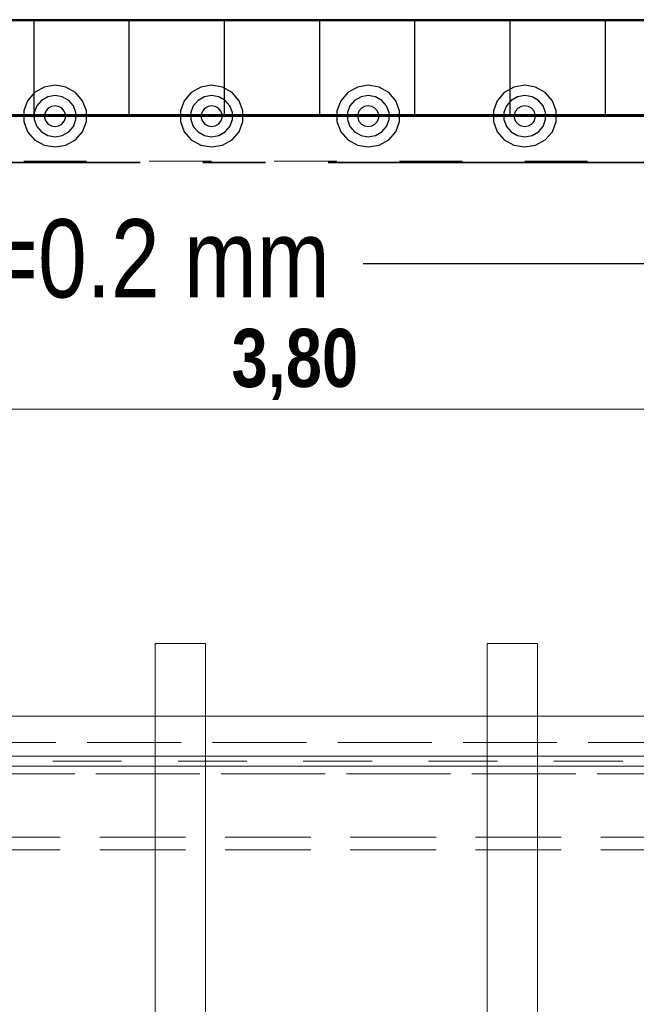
# Model space of a CAD drawing. Header units: metres. Extents: x 29.9 to 45.4, y 22.2 to 35.7.
# Tile 29 of 41: x 37.1 to 38.1, y 31.7 to 33.2. Entities that reach past the tile are written whole.
import ezdxf

# ---------------------------------------------------------------- set-up
doc = ezdxf.new("R2010")
doc.units = ezdxf.units.M
for name, pattern in [('_Rasterlinie_', [0.0075, 0.004, -0.001, 0.0015, -0.001]), ('IMPORT-STRICHPUNKT2_S5 _5_', [1, 0.7, -0.1, 0.1, -0.1]), ('Verdeckt', [0.007144, 0.004763, -0.002381])]:
    doc.linetypes.add(name, pattern=pattern)
for name, color, linetype, lineweight, true_color in [('1233-X-Ref ARC-BTG_00_dwg', 7, 'Continuous', 5, 0x767676), ('M---BAUGD------', 7, 'Continuous', 5, 0xf50000), ('M---BAUGD-DECKE---', 7, 'Continuous', 5, 0xf50000), ('M---MOBID--verdeckt', 7, 'Verdeckt', 5, 0x0f0fff)]:
    doc.layers.add(name, color=color, linetype=linetype, lineweight=lineweight, true_color=true_color)
for name, color, linetype, lineweight in [('A-FLOR', 7, 'Continuous', 9), ('A-WALL', 7, 'Continuous', 9), ('Achsen', 7, 'Continuous', 25), ('HT---MT-Einrichtung', 7, 'Continuous', 9), ('M---VERMD------', 7, 'Continuous', 5), ('M---VERMD-------50', 7, 'Continuous', 5), ('S-GRID', 7, 'Continuous', 5), ('Wand Trockenbau', 7, 'Continuous', 25)]:
    doc.layers.add(name, color=color, linetype=linetype, lineweight=lineweight)
doc.styles.add('Arial', font='arial.ttf', dxfattribs={"width": 0.8, "height": 0.125})
doc.styles.add('Arial_B', font='arialbd.ttf', dxfattribs={"width": 0.8, "height": 0.092857})
doc.dimstyles.new('HT-BEM-AFU', dxfattribs={"dimscale": 0.3048, "dimtxt": 0.091823, "dimasz": 0.164042, "dimexe": 0.164042, "dimexo": 0.0625, "dimgap": 0.016404, "dimtad": 1, "dimrnd": 0.001, "dimzin": 0, "dimdsep": 46, "dimtxsty": 'Arial_B', "dimblk1": 'OBLIQUE', "dimblk2": 'OBLIQUE', "dimsah": 1, "dimcen": 0.09, "dimdle": 0.082021, "dimazin": 0, "dimtfac": 1, "dimtdec": 4, "dimtix": 1, "dimtmove": 0, "dimatfit": 3, "dimfxl": 0.164042, "dimfxlon": 1, "dimtvp": 1, "dimtfill": 1, "dimtolj": 1, "dimtzin": 0, "dimarcsym": 2})

# ---------------------------------------------------------------- blocks, each defined once
blk = doc.blocks.new('Family - Trockenbauwand-2515856-OKFFB EG - G0641-Rö-für Ausschreibung')
at = {"layer": 'A-WALL', "lineweight": 35}
for p, q in [((6.125, 0.152), (-0.273, 0.152)), ((0, 0), (5.85, 0))]:
    blk.add_line(p, q, dxfattribs=at)
blk = doc.blocks.new('Family - Innenausbau-2516038-OKFFB EG - G0641-Rö-für Ausschreibung')
at = {"layer": 'A-FLOR'}
for p, q in [((0.0012, 0), (6.4, 0)), ((6.4, 0), (0.0012, 0))]:
    blk.add_line(p, q, dxfattribs=at)
blk = doc.blocks.new('Family - Innenausbau-2522000-OKFFB EG - G0641-Rö-für Ausschreibung')
at = {"layer": 'A-FLOR'}
for p, q in [((6.275, 4.9988), (0.425, 4.9988)), ((0.425, 4.9988), (6.275, 4.9988))]:
    blk.add_line(p, q, dxfattribs=at)
blk = doc.blocks.new('GSKKBA-5M GG-- 000V21-260422_ifc-1-OKFFB EG - G0641-Rö-für Ausschreibung')
at = {"layer": 'A-FLOR', "lineweight": 9}
for name, p in [('Family - Innenausbau-2516038-OKFFB EG - G0641-Rö-für Ausschreibung', (35.625, 33.2258)), ('Family - Innenausbau-2522000-OKFFB EG - G0641-Rö-für Ausschreibung', (35.475, 28.075))]:
    blk.add_blockref(name, p, dxfattribs=at)
at = {"layer": 'A-WALL', "lineweight": 9}
blk.add_blockref('Family - Trockenbauwand-2515856-OKFFB EG - G0641-Rö-für Ausschreibung', (35.9, 33.0738), dxfattribs=at)
blk = doc.blocks.new('HT_110110_Röntgen-Aufnahmesystem - HT_110110-9228554-OKFFB EG - G0641-Rö-für Ausschreibung')
at = {"layer": 'M---BAUGD------'}
for p, q in [((-0.46, 1.7), (-0.54, 1.7)), ((-0.54, 1.7), (-0.46, 1.7)), ((-0.54, 1.7), (-0.54, -1.3)), ((-0.54, 1.7), (-0.54, -1.3)), ((-0.46, -1.3), (-0.46, 1.7)), ((-0.46, 1.7), (-0.46, -1.3)), ((0.07, 1.7), (-0.01, 1.7)), ((-0.01, 1.7), (0.07, 1.7)), ((-0.01, 1.7), (-0.01, -1.3)), ((-0.01, 1.7), (-0.01, -1.3)), ((0.07, -1.3), (0.07, 1.7)), ((0.07, 1.7), (0.07, -1.3))]:
    blk.add_line(p, q, dxfattribs=at)
at = {"layer": 'M---BAUGD-DECKE---'}
for p, q in [((-1.6, 1.584), (2, 1.584)), ((-1.6, 1.584), (2, 1.584)), ((2, 1.52), (-1.6, 1.52)), ((-1.6, 1.52), (2, 1.52)), ((-1.6, 1.504), (2, 1.504)), ((-1.6, 1.504), (2, 1.504))]:
    blk.add_line(p, q, dxfattribs=at)
blk = doc.blocks.new('HT_2_Platzhalter_Patientenbett - HT_Platzhalter Patientenbett-9323804-OKFFB EG - G0641-Rö-für Ausschreibung')
at = {"layer": 'M---MOBID--verdeckt'}
for p, q in [((2.25, 0.55), (0, 0.55)), ((0, 0.55), (2.25, 0.55)), ((2.25, 0.55), (0, 0.55)), ((0, 0.55), (2.25, 0.55)), ((2.25, 0.55), (0, 0.55)), ((0, 0.55), (2.25, 0.55)), ((2.195, 0.52), (0.055, 0.52)), ((0.105, 0.52), (2.145, 0.52)), ((0.564, 0.5), (2.13, 0.5)), ((2.13, 0.5), (0.564, 0.5)), ((1.9069, 0.3986), (0.37, 0.3986)), ((0.37, 0.3986), (1.9069, 0.3986)), ((0.37, 0.3786), (1.9069, 0.3786)), ((1.9069, 0.3786), (0.37, 0.3786))]:
    blk.add_line(p, q, dxfattribs=at)
blk = doc.blocks.new('1233-X-Ref ARC-BTG_00_dwg-10239373-OKFFB EG - G0641-Rö-für Ausschreibung')
at = {"layer": '1233-X-Ref ARC-BTG_00_dwg', "color": 7, "lineweight": 25, "flags": 128}
for points in [[(60.9586, 38.2832), (60.9758, 38.2859), (60.9913, 38.2947), (61.0026, 38.3076), (61.0086, 38.3238), (61.0086, 38.3409), (61.0026, 38.357), (60.9913, 38.3703), (60.9758, 38.3787), (60.9586, 38.3818), (60.9413, 38.3787), (60.9258, 38.3703), (60.9146, 38.357), (60.9086, 38.3409), (60.9086, 38.3238), (60.9146, 38.3076), (60.9258, 38.2947), (60.9413, 38.2859)], [(61.2086, 38.2832), (61.2258, 38.2859), (61.2413, 38.2947), (61.2526, 38.3076), (61.2586, 38.3238), (61.2586, 38.3409), (61.2526, 38.357), (61.2413, 38.3703), (61.2258, 38.3787), (61.2086, 38.3818), (61.1913, 38.3787), (61.1758, 38.3703), (61.1646, 38.357), (61.1586, 38.3409), (61.1586, 38.3238), (61.1646, 38.3076), (61.1758, 38.2947), (61.1913, 38.2859)], [(61.4586, 38.2832), (61.4758, 38.2859), (61.4913, 38.2947), (61.5026, 38.3076), (61.5086, 38.3238), (61.5086, 38.3409), (61.5026, 38.357), (61.4913, 38.3703), (61.4758, 38.3787), (61.4586, 38.3818), (61.4413, 38.3787), (61.4258, 38.3703), (61.4146, 38.357), (61.4086, 38.3409), (61.4086, 38.3238), (61.4146, 38.3076), (61.4258, 38.2947), (61.4413, 38.2859)], [(61.7086, 38.2832), (61.7258, 38.2859), (61.7413, 38.2947), (61.7526, 38.3076), (61.7586, 38.3238), (61.7586, 38.3409), (61.7526, 38.357), (61.7413, 38.3703), (61.7258, 38.3787), (61.7086, 38.3818), (61.6913, 38.3787), (61.6758, 38.3703), (61.6646, 38.357), (61.6586, 38.3409), (61.6586, 38.3238), (61.6646, 38.3076), (61.6758, 38.2947), (61.6913, 38.2859)], [(60.9586, 38.2996), (60.9701, 38.3017), (60.9803, 38.3073), (60.9878, 38.3161), (60.9918, 38.3269), (60.9918, 38.3381), (60.9878, 38.349), (60.9803, 38.3577), (60.9701, 38.3633), (60.9586, 38.3654), (60.9471, 38.3633), (60.9368, 38.3577), (60.9293, 38.349), (60.9253, 38.3381), (60.9253, 38.3269), (60.9293, 38.3161), (60.9368, 38.3073), (60.9471, 38.3017)], [(61.2086, 38.2996), (61.2201, 38.3017), (61.2303, 38.3073), (61.2378, 38.3161), (61.2418, 38.3269), (61.2418, 38.3381), (61.2378, 38.349), (61.2303, 38.3577), (61.2201, 38.3633), (61.2086, 38.3654), (61.1971, 38.3633), (61.1868, 38.3577), (61.1793, 38.349), (61.1753, 38.3381), (61.1753, 38.3269), (61.1793, 38.3161), (61.1868, 38.3073), (61.1971, 38.3017)], [(61.4586, 38.2996), (61.4701, 38.3017), (61.4803, 38.3073), (61.4878, 38.3161), (61.4918, 38.3269), (61.4918, 38.3381), (61.4878, 38.349), (61.4803, 38.3577), (61.4701, 38.3633), (61.4586, 38.3654), (61.4471, 38.3633), (61.4368, 38.3577), (61.4293, 38.349), (61.4253, 38.3381), (61.4253, 38.3269), (61.4293, 38.3161), (61.4368, 38.3073), (61.4471, 38.3017)], [(61.7086, 38.2996), (61.7201, 38.3017), (61.7303, 38.3073), (61.7378, 38.3161), (61.7418, 38.3269), (61.7418, 38.3381), (61.7378, 38.349), (61.7303, 38.3577), (61.7201, 38.3633), (61.7086, 38.3654), (61.6971, 38.3633), (61.6868, 38.3577), (61.6793, 38.349), (61.6753, 38.3381), (61.6753, 38.3269), (61.6793, 38.3161), (61.6868, 38.3073), (61.6971, 38.3017)], [(60.9586, 38.3161), (60.9643, 38.3171), (60.9693, 38.3199), (60.9733, 38.3245), (60.9753, 38.3297), (60.9753, 38.3353), (60.9733, 38.3405), (60.9693, 38.3451), (60.9643, 38.3479), (60.9586, 38.349), (60.9528, 38.3479), (60.9478, 38.3451), (60.9438, 38.3405), (60.9418, 38.3353), (60.9418, 38.3297), (60.9438, 38.3245), (60.9478, 38.3199), (60.9528, 38.3171)], [(61.2086, 38.3161), (61.2143, 38.3171), (61.2193, 38.3199), (61.2233, 38.3245), (61.2253, 38.3297), (61.2253, 38.3353), (61.2233, 38.3405), (61.2193, 38.3451), (61.2143, 38.3479), (61.2086, 38.349), (61.2028, 38.3479), (61.1978, 38.3451), (61.1938, 38.3405), (61.1918, 38.3353), (61.1918, 38.3297), (61.1938, 38.3245), (61.1978, 38.3199), (61.2028, 38.3171)], [(61.4586, 38.3161), (61.4643, 38.3171), (61.4693, 38.3199), (61.4733, 38.3245), (61.4753, 38.3297), (61.4753, 38.3353), (61.4733, 38.3405), (61.4693, 38.3451), (61.4643, 38.3479), (61.4586, 38.349), (61.4528, 38.3479), (61.4478, 38.3451), (61.4438, 38.3405), (61.4418, 38.3353), (61.4418, 38.3297), (61.4438, 38.3245), (61.4478, 38.3199), (61.4528, 38.3171)], [(61.7086, 38.3161), (61.7143, 38.3171), (61.7193, 38.3199), (61.7233, 38.3245), (61.7253, 38.3297), (61.7253, 38.3353), (61.7233, 38.3405), (61.7193, 38.3451), (61.7143, 38.3479), (61.7086, 38.349), (61.7028, 38.3479), (61.6978, 38.3451), (61.6938, 38.3405), (61.6918, 38.3353), (61.6918, 38.3297), (61.6938, 38.3245), (61.6978, 38.3199), (61.7028, 38.3171)]]:
    blk.add_lwpolyline(points, close=True, dxfattribs=at)
blk.add_lwpolyline([(61.4507, 38.0971), (62.3586, 38.0971), (62.8415, 38.0971)], dxfattribs=at)
at = {"layer": 'Achsen', "linetype": 'IMPORT-STRICHPUNKT2_S5 _5_', "lineweight": 35}
blk.add_line((54.3947, 38.2587), (68.5929, 38.2587), dxfattribs=at)
at = {"layer": 'Wand Trockenbau'}
for p, q in [((60.9246, 38.4845), (60.9246, 38.3325)), ((61.0766, 38.4845), (61.0766, 38.3325)), ((61.2286, 38.4845), (61.2286, 38.3325)), ((61.3806, 38.4845), (61.3806, 38.3325)), ((61.5326, 38.4845), (61.5326, 38.3325)), ((61.6846, 38.4845), (61.6846, 38.3325)), ((61.8366, 38.4845), (61.8366, 38.3325))]:
    blk.add_line(p, q, dxfattribs=at)
at = {"layer": 'Wand Trockenbau', "flags": 128}
blk.add_lwpolyline([(59.2836, 38.4845), (59.2836, 37.9587), (59.4356, 37.9587), (59.4356, 38.0587), (59.3086, 38.0587), (59.3086, 38.4587), (59.4356, 38.4587), (59.7086, 38.4587), (59.7086, 38.3325), (65.5586, 38.3325), (65.5586, 38.4587), (65.8336, 38.4587), (65.8336, 38.4845), (59.4356, 38.4845), (59.4348, 38.4845)], close=True, dxfattribs=at)
at = {"layer": '1233-X-Ref ARC-BTG_00_dwg', "color": 7, "lineweight": 9, "insert": (60.679, 38.1679), "char_height": 0.125, "width": 0.849359, "attachment_point": 1, "line_spacing_factor": 0.941778, "style": 'Arial'}
blk.add_mtext('Pb=0.2 mm', dxfattribs=at)
blk = doc.blocks.new('DIMBLOCK7-OKFFB EG - G0641-Rö-für Ausschreibung')
at = {"layer": 'M---VERMD-------50', "color": 1, "true_color": 0xf50000, "transparency": 16777216}
for p, q in [((35.6262, 32.6036), (35.6262, 32.6536)), ((39.4265, 32.6036), (39.4265, 32.6536)), ((35.6012, 32.6036), (39.4515, 32.6036)), ((35.6262, 32.6036), (35.6262, 32.5536)), ((39.4265, 32.6036), (39.4265, 32.5536))]:
    blk.add_line(p, q, dxfattribs=at)
at = {"layer": 'M---VERMD-------50', "color": 1, "lineweight": 9, "true_color": 0xf50000, "transparency": 16777216}
for p, q in [((35.6262, 32.6036), (35.6512, 32.6286)), ((39.4265, 32.6036), (39.4515, 32.6286)), ((35.6262, 32.6036), (35.6012, 32.5786)), ((39.4265, 32.6036), (39.4015, 32.5786))]:
    blk.add_line(p, q, dxfattribs=at)
at = {"layer": 'M---VERMD-------50', "color": 0, "transparency": 16777216, "insert": (37.4318, 32.7321), "char_height": 0.09286, "width": 0.226975, "attachment_point": 1, "line_spacing_factor": 0.941778, "style": 'Arial_B', "bg_fill": 3, "box_fill_scale": 1.25, "bg_fill_color": 256, "bg_fill_true_color": 13158600, "bg_fill_transparency": 0}
blk.add_mtext('3,80', dxfattribs=at)
blk = doc.blocks.new('_Oblique')
at = {"color": 0, "linetype": 'ByBlock', "lineweight": -2}
blk.add_line((-0.5, -0.5), (0.5, 0.5), dxfattribs=at)

msp = doc.modelspace()

# ---------------------------------------------------------------- linework, layer by layer
at = {"layer": 'S-GRID', "color": 175, "linetype": '_Rasterlinie_', "lineweight": 9, "true_color": 0x5555aa}
msp.add_line((30.5, 33), (44.8309, 33), dxfattribs=at)

# ---------------------------------------------------------------- block references
at = {"lineweight": 5}
msp.add_blockref('GSKKBA-5M GG-- 000V21-260422_ifc-1-OKFFB EG - G0641-Rö-für Ausschreibung', (0, 0), dxfattribs=at)
at = {"layer": '1233-X-Ref ARC-BTG_00_dwg', "color": 7, "lineweight": 9}
msp.add_blockref('1233-X-Ref ARC-BTG_00_dwg-10239373-OKFFB EG - G0641-Rö-für Ausschreibung', (-23.8086, -5.2607), dxfattribs=at)
at = {"layer": 'HT---MT-Einrichtung'}
for name, p in [('HT_110110_Röntgen-Aufnahmesystem - HT_110110-9228554-OKFFB EG - G0641-Rö-für Ausschreibung', (37.85, 30.5296)), ('HT_2_Platzhalter_Patientenbett - HT_Platzhalter Patientenbett-9323804-OKFFB EG - G0641-Rö-für Ausschreibung', (36.4513, 31.5217))]:
    msp.add_blockref(name, p, dxfattribs=at)

# ---------------------------------------------------------------- next in the draw order: dimensions: what is measured, and where the dimension line sits
at = {"layer": 'M---VERMD------', "color": 1, "true_color": 0xf50000}
dim = msp.add_linear_dim(base=(39.4265, 32.6036), p1=(35.6262, 32.6536), p2=(39.4265, 32.6536), dimstyle='HT-BEM-AFU', override={"dimpost": '<>', "dimfxl": 3.8003}, dxfattribs=at)
dim.commit()
dim.dimension.update_dxf_attribs({"geometry": 'DIMBLOCK7-OKFFB EG - G0641-Rö-für Ausschreibung', "text_midpoint": (37.5263, 32.656)})

doc.saveas('drawing.dxf')
